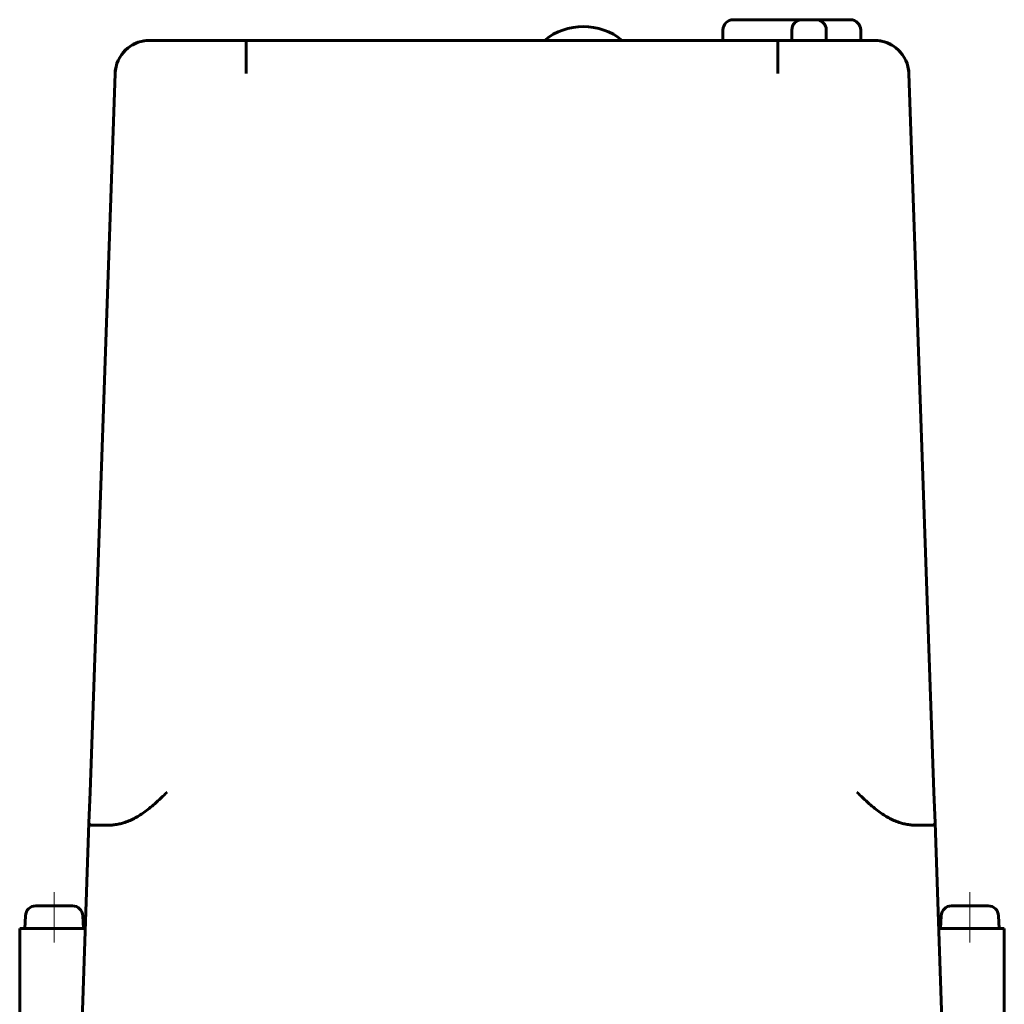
# Model space of a CAD drawing. Header units: millimetres. Extents: x -92 to 92, y -209 to 208.
# Tile 3 of 3: x -72 to 72, y 65 to 208. Entities that reach past the tile are written whole.
import ezdxf

# ---------------------------------------------------------------- set-up
doc = ezdxf.new("R2010")
doc.units = ezdxf.units.MM
doc.linetypes.add('K5LT_AXLED', pattern=[12, 7.5, -1.5, 1.5, -1.5])
doc.linetypes.add('K5LT_BASIC', pattern=[0])
doc.layers.add('Системный слой (1)', color=7, linetype='Continuous', true_color=0x6c6c6c)

# ---------------------------------------------------------------- blocks, each defined once
blk = doc.blocks.new('U12')
at = {"layer": 'Системный слой (1)', "color": 143, "linetype": 'K5LT_BASIC', "lineweight": 60, "true_color": 0x33acca}
for p, q in [((52.64, 205.5), (53.53, 205.42)), ((53.53, 205.42), (54.38, 205.19)), ((54.38, 205.19), (55.18, 204.81)), ((56.07, 204.14), (56.25, 203.97)), ((56.25, 203.97), (56.41, 203.79)), ((56.41, 203.79), (56.57, 203.6)), ((57.43, 201.94), (57.54, 201.53)), ((57.54, 201.53), (57.61, 201.1)), ((57.61, 201.1), (57.64, 200.67))]:
    blk.add_line(p, q, dxfattribs=at)
blk = doc.blocks.new('U13')
at = {"layer": 'Системный слой (1)', "color": 143, "linetype": 'K5LT_BASIC', "lineweight": 60, "true_color": 0x33acca}
for p, q in [((-56.54, 203.64), (-56.57, 203.6)), ((-56.5, 203.68), (-56.54, 203.64)), ((-56.47, 203.72), (-56.5, 203.68)), ((-57.44, 201.91), (-57.54, 201.5)), ((-57.61, 201.09), (-57.64, 200.67)), ((-57.54, 201.5), (-57.61, 201.09))]:
    blk.add_line(p, q, dxfattribs=at)
blk.add_arc((-53.47, 201.95), 3.33, 118.8005, 120.9066, dxfattribs=at)
blk = doc.blocks.new('U14')
at = {"layer": 'Системный слой (1)', "color": 143, "linetype": 'K5LT_BASIC', "lineweight": 60, "true_color": 0x33acca}
for p, q in [((-55.47, 204.62), (-55.83, 204.35)), ((-54.31, 205.22), (-55.08, 204.87)), ((-53.49, 205.43), (-54.31, 205.22)), ((-52.64, 205.5), (-53.49, 205.43)), ((-56.16, 204.05), (-56.47, 203.72)), ((-55.83, 204.35), (-56.16, 204.05))]:
    blk.add_line(p, q, dxfattribs=at)

msp = doc.modelspace()

# ---------------------------------------------------------------- linework, layer by layer
at = {"layer": 'Системный слой (1)', "color": 143, "linetype": 'K5LT_BASIC', "lineweight": 60, "true_color": 0x33acca}
for p, q in [((32.14, 208.5), (39.14, 208.5)), ((39.14, 208.5), (42.14, 208.5)), ((42.14, 208.5), (44.14, 208.5)), ((44.14, 208.5), (47.14, 208.5)), ((47.14, 208.5), (49.14, 208.5)), ((30.64, 205.5), (30.64, 207)), ((40.64, 205.5), (40.64, 207)), ((45.64, 205.5), (45.64, 207)), ((50.64, 205.5), (50.64, 207)), ((-38.62, 205.5), (-52.64, 205.5)), ((-38.62, 205.5), (38.62, 205.5)), ((52.64, 205.5), (38.62, 205.5)), ((-61.28, 96.33), (-57.64, 200.67)), ((61.28, 96.33), (57.64, 200.67)), ((-61.44, 91.85), (-61.28, 96.33)), ((61.44, 91.85), (61.28, 96.33)), ((-62.5, 61.5), (-61.44, 91.85)), ((62.5, 61.5), (61.44, 91.85)), ((-60.71, 91.5), (-59.08, 91.5)), ((59.08, 91.5), (60.71, 91.5)), ((-63.83, 79.8), (-69.17, 79.8)), ((69.17, 79.8), (63.83, 79.8)), ((-70.67, 78.37), (-70.75, 76.5)), ((-62.33, 78.37), (-62.25, 76.5)), ((62.33, 78.37), (62.25, 76.5)), ((70.67, 78.37), (70.75, 76.5)), ((-71.5, 76.5), (-69, 76.5)), ((-71.5, 76.5), (-71.5, 61.5)), ((-64.48, 76.5), (-69, 76.5)), ((-64.48, 76.5), (-61.98, 76.5)), ((64.48, 76.5), (61.98, 76.5)), ((69, 76.5), (64.48, 76.5)), ((69, 76.5), (71.5, 76.5)), ((71.5, 76.5), (71.5, 61.5))]:
    msp.add_line(p, q, dxfattribs=at)
at = {"layer": 'Системный слой (1)', "color": 30, "linetype": 'K5LT_AXLED', "lineweight": 18, "true_color": 0xff8000}
for p, q in [((-66.5, 81.8), (-66.5, 74.5)), ((66.5, 81.8), (66.5, 74.5))]:
    msp.add_line(p, q, dxfattribs=at)
at = {"layer": 'Системный слой (1)', "color": 143, "linetype": 'K5LT_BASIC', "lineweight": 60, "true_color": 0x33acca}
for centre, radius, start, end in [((10.36, 198.5), 9, 51.0576, 128.9424), ((32.14, 207), 1.5, 90, 180), ((42.14, 207), 1.5, 90, 180), ((44.14, 207), 1.5, 0, 90), ((49.14, 207), 1.5, 0, 90), ((-52.64, 200.5), 5, 90, 178), ((52.64, 200.5), 5, 2, 90), ((-69.17, 78.3), 1.5, 90, 177.5), ((-63.83, 78.3), 1.5, 2.5, 90), ((63.83, 78.3), 1.5, 90, 177.5), ((69.17, 78.3), 1.5, 2.5, 90)]:
    msp.add_arc(centre, radius, start, end, dxfattribs=at)
for points, knots in [([(-38.62, 200.67), (-38.62, 200.71), (-38.62, 200.78), (-38.62, 200.88), (-38.62, 200.98), (-38.62, 201.11), (-38.62, 201.23), (-38.62, 201.33), (-38.62, 201.4), (-38.62, 201.49), (-38.62, 201.59), (-38.62, 201.69), (-38.62, 201.79), (-38.62, 201.88), (-38.62, 201.98), (-38.62, 202.08), (-38.62, 202.18), (-38.62, 202.28), (-38.62, 202.38), (-38.62, 202.47), (-38.62, 202.57), (-38.62, 202.64), (-38.62, 202.7), (-38.62, 202.76), (-38.62, 202.83), (-38.62, 202.92), (-38.62, 203), (-38.62, 203.08), (-38.62, 203.16), (-38.62, 203.23), (-38.62, 203.3), (-38.62, 203.37), (-38.62, 203.44), (-38.62, 203.5), (-38.62, 203.56), (-38.62, 203.63), (-38.62, 203.69), (-38.62, 203.76), (-38.62, 203.83), (-38.62, 203.9), (-38.62, 204.12), (-38.62, 204.35), (-38.62, 204.55), (-38.62, 204.63), (-38.62, 204.67), (-38.62, 204.72), (-38.62, 204.76), (-38.62, 204.81), (-38.62, 204.85), (-38.62, 204.89), (-38.62, 204.93), (-38.62, 204.97), (-38.62, 205), (-38.62, 205.03), (-38.62, 205.07), (-38.62, 205.1), (-38.62, 205.13), (-38.62, 205.16), (-38.62, 205.19), (-38.62, 205.22), (-38.62, 205.26), (-38.62, 205.35), (-38.62, 205.41), (-38.62, 205.45), (-38.62, 205.46), (-38.62, 205.47), (-38.62, 205.48), (-38.62, 205.49), (-38.62, 205.49), (-38.62, 205.5), (-38.62, 205.5), (-38.62, 205.5)], [0, 0, 0, 0, 0.946436, 1.898054, 2.853976, 3.814137, 5.73739, 6.138845, 6.698862, 7.660394, 8.621733, 9.584804, 10.549743, 11.518149, 12.488158, 13.460893, 14.435227, 15.412481, 16.391018, 17.363965, 18.329705, 19.279672, 19.631684, 20.221252, 21.137876, 22.037916, 22.912751, 23.779069, 24.618274, 25.43923, 26.233103, 27.017985, 27.78506, 28.5434, 29.29304, 30.042716, 30.818413, 31.620261, 32.474978, 33.356327, 34.400968, 40.850674, 43.075626, 43.955895, 44.809417, 45.223302, 46.383779, 47.131501, 47.879117, 48.626213, 49.372906, 50.119193, 50.865388, 51.611493, 52.357699, 53.103995, 53.850261, 54.597155, 55.344886, 56.094882, 56.846198, 59.124067, 64.353108, 65.408843, 66.219182, 67.034815, 67.85396, 68.678511, 69.504873, 70.334901, 72, 72, 72, 72]), ([(38.62, 205.5), (38.62, 205.5), (38.62, 205.49), (38.62, 205.45), (38.62, 205.42), (38.62, 205.39), (38.62, 205.35), (38.62, 205.31), (38.62, 205.28), (38.62, 205.25), (38.62, 205.22), (38.62, 205.18), (38.62, 205.13), (38.62, 205.07), (38.62, 205.01), (38.62, 204.91), (38.62, 204.82), (38.62, 204.72), (38.62, 204.57), (38.62, 204.36), (38.62, 204.12), (38.62, 203.86), (38.62, 203.61), (38.62, 203.39), (38.62, 203.28), (38.62, 203.17), (38.62, 203.06), (38.62, 202.94), (38.62, 202.85), (38.62, 202.78), (38.62, 202.7), (38.62, 202.58), (38.62, 202.46), (38.62, 202.34), (38.62, 202.21), (38.62, 202.08), (38.62, 201.71), (38.62, 201.33), (38.62, 200.97), (38.62, 200.83), (38.62, 200.74), (38.62, 200.67)], [0, 0, 0, 0, 2.980014, 3.93823, 4.948994, 5.79638, 6.646035, 7.499117, 8.35325, 8.444277, 9.158486, 9.913664, 10.629675, 11.356288, 12.211795, 13.18559, 14.754724, 15.352983, 16.422393, 19.218344, 20.917, 22.297255, 25.390904, 26.086486, 26.802353, 27.543278, 28.288749, 29.031016, 29.765862, 29.860355, 30.481919, 31.186724, 31.911112, 32.666599, 33.43512, 34.185617, 34.89903, 39.738837, 40.513732, 40.892877, 42, 42, 42, 42]), ([(-56.44, 91.85), (-56.17, 91.93), (-55.65, 92.12), (-54.89, 92.47), (-54.16, 92.89), (-53.42, 93.38), (-52.65, 93.96), (-51.83, 94.65), (-50.96, 95.46), (-50.38, 96.03), (-50.08, 96.33)], [0, 0, 0, 0, 1.179446, 2.346792, 3.506516, 4.721817, 6.055008, 7.566692, 9.224065, 11, 11, 11, 11]), ([(56.44, 91.85), (56.17, 91.93), (55.65, 92.12), (54.89, 92.47), (54.16, 92.89), (53.42, 93.38), (52.65, 93.96), (51.83, 94.65), (50.96, 95.46), (50.38, 96.03), (50.08, 96.33)], [0, 0, 0, 0, 1.179446, 2.346792, 3.506516, 4.721817, 6.055008, 7.566692, 9.224065, 11, 11, 11, 11]), ([(-60.71, 91.5), (-60.84, 91.5), (-61.05, 91.51), (-61.27, 91.56), (-61.39, 91.64), (-61.44, 91.74), (-61.44, 91.82), (-61.44, 91.85)], [0, 0, 0, 0, 2.082633, 3.990909, 5.639238, 7.126822, 8, 8, 8, 8]), ([(-59.08, 91.5), (-58.85, 91.5), (-58.43, 91.51), (-57.85, 91.56), (-57.31, 91.64), (-56.85, 91.73), (-56.54, 91.82), (-56.44, 91.85)], [0, 0, 0, 0, 2.292642, 3.990909, 5.239007, 7.126822, 8, 8, 8, 8]), ([(59.08, 91.5), (58.85, 91.5), (58.43, 91.51), (57.85, 91.56), (57.31, 91.64), (56.85, 91.73), (56.54, 91.82), (56.44, 91.85)], [0, 0, 0, 0, 2.292642, 3.990909, 5.239007, 7.126822, 8, 8, 8, 8]), ([(60.71, 91.5), (60.84, 91.5), (61.05, 91.51), (61.27, 91.56), (61.39, 91.64), (61.44, 91.74), (61.44, 91.82), (61.44, 91.85)], [0, 0, 0, 0, 2.082633, 3.990909, 5.639238, 7.126822, 8, 8, 8, 8])]:
    msp.add_open_spline(points, degree=3, knots=knots, dxfattribs=at)

# ---------------------------------------------------------------- block references
at = {"layer": 'Системный слой (1)'}
for name in ['U13', 'U14', 'U12']:
    msp.add_blockref(name, (0, 0), dxfattribs=at)

doc.saveas('drawing.dxf')
